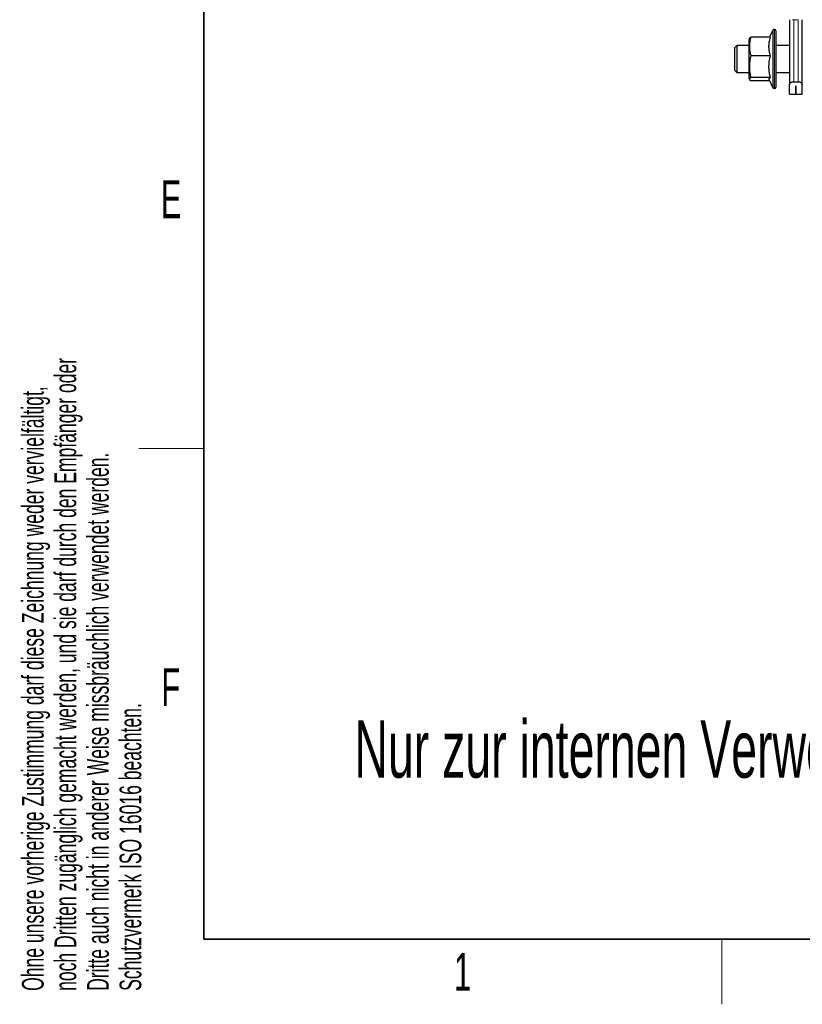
# Paper-space layout 'Blatt2' of a CAD drawing. Header units: millimetres. Extents: x 5 to 418, y 2 to 292.
# Tile 1 of 43: x 9 to 81, y 6 to 97. Entities that reach past the tile are written whole.
import ezdxf

# ---------------------------------------------------------------- set-up
doc = ezdxf.new("R2010")
doc.units = ezdxf.units.MM
doc.layers.add('SLD-0', color=7, linetype='Continuous')
doc.styles.add('SLDTEXTSTYLE0', font='TXT', dxfattribs={"width": 0.605})

psp = doc.layouts.new('Blatt2')

# ---------------------------------------------------------------- linework, layer by layer
at = {"color": 7, "linetype": 'Continuous', "lineweight": 25}
for p, q in [((79.9915, 96.8099), (79.9915, 90.8362)), ((81.1665, 90.8362), (81.1665, 96.8099)), ((78.4578, 95.8377), (78.1539, 95.1859)), ((78.6165, 95.9099), (78.5711, 95.9099)), ((78.7415, 95.7849), (78.7415, 93.5266)), ((76.2981, 95.0763), (76.2415, 94.9349)), ((76.2415, 94.9349), (76.2415, 91.4349)), ((78.2304, 95.1859), (76.4075, 95.1859)), ((75.1248, 94.4349), (74.9165, 94.2266)), ((74.9165, 94.2266), (74.9165, 93.3218)), ((76.2415, 94.4349), (75.1248, 94.4349)), ((75.1248, 94.4349), (75.1248, 91.9349)), ((79.9915, 94.4349), (78.7415, 94.4349)), ((74.9165, 93.3218), (74.9165, 92.1432)), ((78.2304, 93.4694), (76.4075, 93.4694)), ((78.7415, 93.5266), (78.7415, 90.5849)), ((74.9165, 92.1432), (75.1248, 91.9349)), ((75.1248, 91.9349), (76.2415, 91.9349)), ((78.7415, 91.9349), (79.9915, 91.9349)), ((76.2415, 91.4349), (76.2981, 91.2935)), ((78.2304, 91.4684), (76.4075, 91.4684)), ((78.1539, 91.1839), (76.4075, 91.1839)), ((78.0951, 91.3099), (78.4578, 90.5321)), ((79.9915, 89.9349), (79.9915, 90.8362)), ((80.3832, 91.0935), (80.7748, 91.0935)), ((81.1665, 89.9349), (81.1665, 90.8362)), ((78.5711, 90.4599), (78.6165, 90.4599)), ((79.9915, 89.9349), (80.5777, 89.9349)), ((80.5777, 90.7226), (80.5802, 90.7226)), ((80.5777, 89.9349), (80.5777, 90.7226)), ((80.5802, 90.7226), (80.5802, 89.9349)), ((80.5802, 89.9349), (81.1665, 89.9349))]:
    psp.add_line(p, q, dxfattribs=at)
at = {"color": 7, "linetype": 'Continuous', "lineweight": 18}
for p, q in [((80.3832, 96.8099), (80.2526, 96.8099)), ((80.7748, 96.8099), (80.3832, 96.8099)), ((80.3832, 91.0935), (80.3832, 96.8099)), ((80.7748, 96.8099), (80.7748, 91.0935)), ((78.4578, 93.5335), (78.4578, 95.8377)), ((78.5711, 95.9099), (78.5711, 93.543)), ((78.6165, 93.543), (78.6165, 95.9099)), ((78.5711, 93.543), (78.5711, 90.4599)), ((78.6165, 90.4599), (78.6165, 93.543)), ((78.4578, 90.5321), (78.4578, 93.5335))]:
    psp.add_line(p, q, dxfattribs=at)
at = {"color": 7, "linetype": 'Continuous', "lineweight": 25}
for centre, start, end in [((78.5711, 95.7849), 90, 155), ((78.6165, 95.7849), 0, 90), ((78.5711, 90.5849), 205, 270), ((78.6165, 90.5849), 270, 0)]:
    psp.add_arc(centre, 0.125, start, end, dxfattribs=at)
for points, knots in [([(76.4075, 95.1859), (76.3802, 95.0675), (76.3391, 94.8897), (76.3073, 94.6497), (76.2929, 94.4672), (76.2899, 94.2828), (76.2986, 94.0965), (76.3189, 93.9102), (76.3529, 93.7005), (76.3875, 93.5542), (76.4075, 93.4694)], [0, 0, 0, 0, 0.2088179, 0.3134713, 0.4185288, 0.5258452, 0.633427, 0.741759, 0.8503097, 1, 1, 1, 1]), ([(76.298, 95.076), (76.3026, 95.0853), (76.3118, 95.1041), (76.3374, 95.1323), (76.3691, 95.1597), (76.3952, 95.1775), (76.4075, 95.1859)], [0, 0, 0, 0, 0.2529541, 0.510052, 0.7675266, 1, 1, 1, 1]), ([(78.2304, 93.4694), (78.2027, 93.5711), (78.1473, 93.7752), (78.1084, 94.035), (78.0948, 94.2454), (78.0946, 94.4052), (78.1046, 94.5662), (78.1276, 94.7507), (78.1672, 94.9579), (78.2093, 95.1098), (78.2304, 95.1859)], [0, 0, 0, 0, 0.1800165, 0.3610592, 0.4520422, 0.5444602, 0.6375635, 0.7308877, 0.8652322, 1, 1, 1, 1]), ([(76.4075, 93.4694), (76.3802, 93.3313), (76.3391, 93.1241), (76.3073, 92.8443), (76.2929, 92.6316), (76.2899, 92.4166), (76.2986, 92.1995), (76.3189, 91.9822), (76.3529, 91.7379), (76.3875, 91.5673), (76.4075, 91.4684)], [0, 0, 0, 0, 0.2088203, 0.3134713, 0.4185288, 0.5258452, 0.633427, 0.741759, 0.8503097, 1, 1, 1, 1]), ([(78.2304, 91.4684), (78.2027, 91.5871), (78.1473, 91.825), (78.1084, 92.1279), (78.0948, 92.373), (78.0946, 92.5593), (78.1046, 92.747), (78.1276, 92.9621), (78.1672, 93.2037), (78.2093, 93.3807), (78.2304, 93.4694)], [0, 0, 0, 0, 0.18014559, 0.36114014, 0.4520422, 0.54446016, 0.63756347, 0.73088771, 0.86523221, 1, 1, 1, 1]), ([(76.4075, 91.4684), (76.3952, 91.46), (76.3696, 91.4425), (76.3384, 91.4159), (76.3136, 91.3884), (76.2974, 91.3608), (76.2902, 91.3329), (76.2927, 91.3048), (76.305, 91.2764), (76.3269, 91.2481), (76.3596, 91.2172), (76.3903, 91.1958), (76.4075, 91.1839)], [0, 0, 0, 0, 0.0899804, 0.1860887, 0.2823171, 0.3789798, 0.4758209, 0.5745607, 0.6735044, 0.7730079, 0.87267, 1, 1, 1, 1]), ([(78.1036, 91.2935), (78.1011, 91.2991), (78.0948, 91.3128), (78.0944, 91.3348), (78.1016, 91.3595), (78.1177, 91.3841), (78.1436, 91.4106), (78.1801, 91.4387), (78.2136, 91.4585), (78.2304, 91.4684)], [0, 0, 0, 0, 0.0952066, 0.2345003, 0.3740935, 0.5145463, 0.6552591, 0.827477, 1, 1, 1, 1]), ([(79.9915, 90.8362), (79.9932, 90.8533), (79.9968, 90.8882), (80.0243, 90.9384), (80.066, 90.985), (80.1155, 91.0218), (80.17, 91.0505), (80.2246, 91.0711), (80.2855, 91.086), (80.3393, 91.0928), (80.3724, 91.0933), (80.3832, 91.0935)], [0, 0, 0, 0, 0.1456878, 0.2965899, 0.4280515, 0.5641088, 0.6595121, 0.7574652, 0.8529913, 0.9521812, 1, 1, 1, 1]), ([(80.7748, 91.0935), (80.7937, 91.093), (80.8321, 91.0918), (80.8875, 91.0827), (80.9399, 91.0687), (80.9886, 91.05), (81.0332, 91.0268), (81.0745, 90.9985), (81.1104, 90.9657), (81.1406, 90.9266), (81.1621, 90.8829), (81.165, 90.8519), (81.1665, 90.8362)], [0, 0, 0, 0, 0.0837457, 0.1701848, 0.2538779, 0.3397034, 0.4297781, 0.521754, 0.6278798, 0.7363114, 0.8663221, 1, 1, 1, 1]), ([(81.1665, 90.6186), (81.1665, 90.6432), (81.1665, 90.6768), (81.1665, 90.7681), (81.1665, 90.7925)], [0, 0, 0, 0, 0.7324858, 1, 1, 1, 1])]:
    psp.add_open_spline(points, degree=3, knots=knots, dxfattribs=at)
at = {"layer": 'SLD-0', "lineweight": 35}
for p, q in [((26, 282.5), (26, 12)), ((26, 12), (408, 12))]:
    psp.add_line(p, q, dxfattribs=at)
at = {"layer": 'SLD-0', "lineweight": 18}
for p, q in [((20, 57.25), (26, 57.25)), ((73.75, 6), (73.75, 12))]:
    psp.add_line(p, q, dxfattribs=at)

# ---------------------------------------------------------------- texts
at = {"layer": 'SLD-0', "char_height": 2, "attachment_point": 1, "rotation": 90, "style": 'SLDTEXTSTYLE0'}
for s, insert in [('noch Dritten zugänglich gemacht werden, und sie darf durch den Empfänger oder', (12.2299, 7.2381)), ('Ohne unsere vorherige Zustimmung darf diese Zeichnung weder vervielfältigt,', (9.2299, 7.2381)), ('Dritte auch nicht in anderer Weise missbräuchlich verwendet werden.', (15.2299, 7.2381)), ('Schutzvermerk ISO 16016 beachten.', (18.2299, 7.2381))]:
    psp.add_mtext(s, dxfattribs=dict(at, insert=insert))
at = {"layer": 'SLD-0', "style": 'SLDTEXTSTYLE0'}
for s, insert, char_height, attachment_point in [('E', (22.9816, 82.0011), 3.5, 2), ('F', (22.9536, 37.0011), 3.5, 2), ('Nur zur internen Verwendung!', (39.8731, 32.1925), 5.291667, 1), ('1', (49.8527, 10.743), 3.5, 2)]:
    psp.add_mtext(s, dxfattribs=dict(at, insert=insert, char_height=char_height, attachment_point=attachment_point))

doc.saveas('drawing.dxf')
